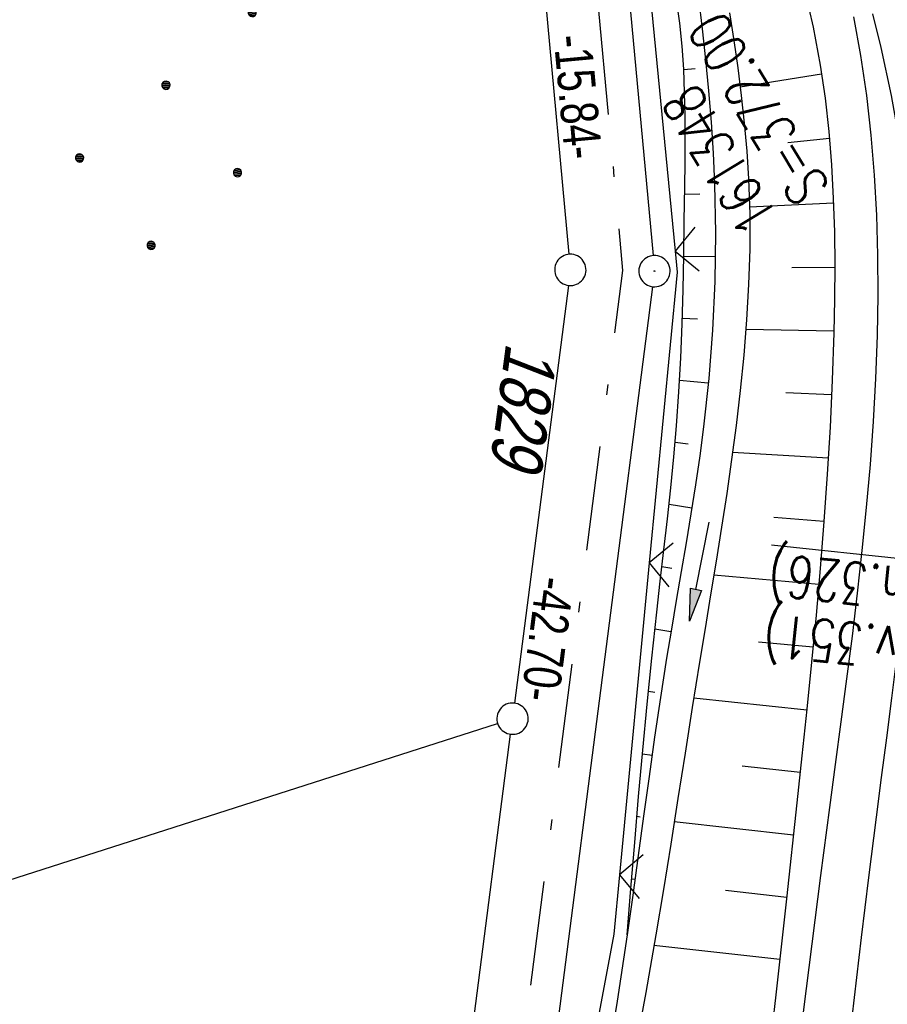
# Model space of a CAD drawing. Extents: x 510932 to 511602, y 463659 to 464636.
# Tile 22 of 81: x 511118 to 511160, y 464076 to 464123. Entities that reach past the tile are written whole.
import ezdxf

# ---------------------------------------------------------------- set-up
doc = ezdxf.new("R2010")
doc.units = 0
doc.header["$LTSCALE"] = 10
doc.header["$MEASUREMENT"] = 0
for name, pattern in [('AUSGEZOGEN', [0]), ('LT00', [0]), ('LT08', [0.42, 0.2, -0.1, 0.02, -0.1])]:
    doc.linetypes.add(name, pattern=pattern)
doc.layers.get('0').update_dxf_attribs({"linetype": 'LT00'})
for name, color, linetype in [('--EK_FBR', 1, 'LT00'), ('--EK_Schacht-Text', 5, 'LT00'), ('--EL_DFK_AB_L', 21, 'LT00'), ('--EL_DFK_AB_P', 7, 'LT00'), ('ABSTAND', 8, 'LT00'), ('DFK_AB_L', 21, 'LT00'), ('DFK_AB_P', 7, 'LT00'), ('DFK_FLUR_NR', 250, 'LT00'), ('DFK_GZPKT', 250, 'LT00'), ('DFK_KATASTER', 250, 'LT00'), ('DFK_NUTZUNG', 250, 'LT00'), ('GEMEINDEGRENZE', 3, 'LT08'), ('PFEIL', 140, 'AUSGEZOGEN'), ('V104_AFBR_BAB', 250, 'LT00'), ('V104_BOESCH', 250, 'LT00'), ('V104_BOSCHUNG', 250, 'LT00'), ('V104_GRABEN', 250, 'LT00'), ('V104_LD_MARK', 250, 'LT00'), ('V104_ZAUN', 40, 'LT00')]:
    doc.layers.add(name, color=color, linetype=linetype)
doc.styles.add('schachtbeschriftung', font='romans.shx', dxfattribs={"width": 0.75, "height": 2})
doc.styles.get("Standard").update_dxf_attribs({"font": 'ARIAL.TTF'})

# ---------------------------------------------------------------- blocks, each defined once
blk = doc.blocks.new('SYMB7010')
at = {"color": 0, "linetype": 'ByBlock'}
for points in [[(-0.031408, 0.499213), (-0.093728, 0.49134), (-0.15457, 0.475719), (-0.212975, 0.452595), (-0.268021, 0.422333), (-0.31884, 0.385411), (-0.36463, 0.342411), (-0.40467, 0.29401), (-0.438329, 0.240973), (-0.465074, 0.184136), (-0.484486, 0.124395), (-0.496256, 0.062692), (-0.5002, 0)], [(0.5002, 0), (0.496256, 0.062692), (0.484485, 0.124395), (0.465074, 0.184136), (0.438329, 0.240973), (0.40467, 0.29401), (0.36463, 0.342411), (0.31884, 0.385411), (0.268021, 0.422333), (0.212975, 0.452595), (0.15457, 0.475719), (0.093728, 0.49134), (0.031408, 0.499213), (-0.031408, 0.499213)], [(-0.5002, 0), (-0.496256, -0.062692), (-0.484486, -0.124395), (-0.465075, -0.184136), (-0.438329, -0.240973), (-0.404671, -0.29401), (-0.36463, -0.342411), (-0.31884, -0.385411), (-0.268021, -0.422333), (-0.212975, -0.452595), (-0.154571, -0.475719), (-0.093728, -0.49134), (-0.031408, -0.499213), (0.031408, -0.499213)], [(0.031408, -0.499213), (0.093728, -0.491341), (0.15457, -0.475719), (0.212975, -0.452595), (0.268021, -0.422333), (0.31884, -0.385411), (0.36463, -0.342411), (0.404671, -0.294011), (0.438329, -0.240974), (0.465075, -0.184136), (0.484486, -0.124395), (0.496256, -0.062692), (0.500201, 0)]]:
    blk.add_lwpolyline(points, dxfattribs=at)
blk = doc.blocks.new('SYMB0003')
at = {"color": 0, "linetype": 'ByBlock'}
for p, q in [((-0.015712, 0), (0.010166, 0.012015)), ((0, -0.021257), (-0.015712, 0)), ((0.010166, 0.012015), (0, -0.021257))]:
    blk.add_line(p, q, dxfattribs=at)
for points in [[(-0.031395, 0.499013), (-0.093691, 0.491144), (-0.154509, 0.475528), (-0.21289, 0.452414), (-0.267913, 0.422164), (-0.318712, 0.385257), (-0.364484, 0.342274), (-0.404509, 0.293893), (-0.438154, 0.240877), (-0.464888, 0.184062), (-0.484292, 0.124345), (-0.496058, 0.062667), (-0.5, 0)], [(0.5, 0), (0.496057, 0.062667), (0.484292, 0.124345), (0.464888, 0.184062), (0.438153, 0.240877), (0.404509, 0.293893), (0.364484, 0.342274), (0.318712, 0.385257), (0.267913, 0.422164), (0.21289, 0.452414), (0.154509, 0.475528), (0.093691, 0.491144), (0.031395, 0.499013), (-0.031395, 0.499013)], [(-0.5, 0), (-0.496058, -0.062667), (-0.484292, -0.124345), (-0.464888, -0.184062), (-0.438154, -0.240877), (-0.404509, -0.293893), (-0.364485, -0.342274), (-0.318712, -0.385257), (-0.267914, -0.422164), (-0.21289, -0.452414), (-0.154509, -0.475529), (-0.093691, -0.491144), (-0.031395, -0.499014), (0.031395, -0.499014)], [(0.031395, -0.499014), (0.093691, -0.491144), (0.154509, -0.475529), (0.21289, -0.452414), (0.267914, -0.422164), (0.318712, -0.385257), (0.364485, -0.342274), (0.404509, -0.293893), (0.438154, -0.240877), (0.464889, -0.184062), (0.484292, -0.124345), (0.496058, -0.062667), (0.5, 0)]]:
    blk.add_lwpolyline(points, dxfattribs=at)
blk = doc.blocks.new('Ackerland7')
at = {"layer": 'DFK_NUTZUNG', "color": 0, "linetype": 'ByBlock'}
for p, q in [((-4, 3.928), (-4, 3.67)), ((-3.95, 3.628), (-3.95, 3.97)), ((-3.9, 3.99), (-3.9, 3.607)), ((-3.85, 3.601), (-3.85, 3.997)), ((-3.8, 3.99), (-3.8, 3.607)), ((-3.75, 3.628), (-3.75, 3.97)), ((-3.7, 3.928), (-3.7, 3.67)), ((-3.65, 3.798), (-3.65, 3.8)), ((3.7, 3.929), (3.7, 3.671)), ((3.75, 3.629), (3.75, 3.971)), ((3.8, 3.992), (3.8, 3.608)), ((3.85, 3.602), (3.85, 3.998)), ((3.9, 3.992), (3.9, 3.608)), ((3.95, 3.629), (3.95, 3.971)), ((4, 3.929), (4, 3.671)), ((4.05, 3.799), (4.05, 3.801)), ((-7.85, 0.129), (-7.85, -0.129)), ((-7.8, -0.171), (-7.8, 0.171)), ((-7.75, 0.192), (-7.75, -0.192)), ((-7.7, -0.198), (-7.7, 0.198)), ((-7.65, 0.192), (-7.65, -0.192)), ((-7.6, -0.171), (-7.6, 0.171)), ((-7.55, 0.129), (-7.55, -0.129)), ((-7.5, -0.001), (-7.5, 0.001)), ((-0.15, 0.129), (-0.15, -0.129)), ((-0.1, -0.171), (-0.1, 0.171)), ((-0.05, 0.192), (-0.05, -0.192)), ((0, -0.198), (0, 0.198)), ((0.05, 0.192), (0.05, -0.192)), ((0.1, -0.171), (0.1, 0.171)), ((0.15, 0.129), (0.15, -0.129)), ((0.2, -0.001), (0.2, 0.001)), ((7.55, 0.129), (7.55, -0.129)), ((7.6, -0.171), (7.6, 0.171)), ((7.65, 0.192), (7.65, -0.192)), ((7.7, -0.198), (7.7, 0.198)), ((7.75, 0.192), (7.75, -0.192)), ((7.8, -0.171), (7.8, 0.171)), ((7.85, 0.129), (7.85, -0.129)), ((7.9, -0.001), (7.9, 0.001)), ((-4, -3.671), (-4, -3.929)), ((-3.95, -3.971), (-3.95, -3.629)), ((-3.9, -3.608), (-3.9, -3.992)), ((-3.85, -3.998), (-3.85, -3.602)), ((-3.8, -3.608), (-3.8, -3.992)), ((-3.75, -3.971), (-3.75, -3.629)), ((-3.7, -3.671), (-3.7, -3.929)), ((3.7, -3.671), (3.7, -3.929)), ((3.75, -3.971), (3.75, -3.629)), ((3.8, -3.608), (3.8, -3.992)), ((3.85, -3.998), (3.85, -3.602)), ((3.9, -3.608), (3.9, -3.992)), ((3.95, -3.971), (3.95, -3.629)), ((4, -3.671), (4, -3.929)), ((-3.65, -3.801), (-3.65, -3.799)), ((4.05, -3.801), (4.05, -3.799))]:
    blk.add_line(p, q, dxfattribs=at)
for points in [[(-3.65, 3.799), (-3.67, 3.886), (-3.725, 3.955), (-3.805, 3.994), (-3.894, 3.994), (-3.975, 3.955), (-4.03, 3.886), (-4.05, 3.799), (-4.03, 3.712), (-3.975, 3.642), (-3.894, 3.604), (-3.805, 3.604), (-3.725, 3.642), (-3.67, 3.712), (-3.65, 3.799)], [(4.05, 3.8), (4.03, 3.887), (3.975, 3.956), (3.894, 3.995), (3.805, 3.995), (3.725, 3.956), (3.67, 3.887), (3.65, 3.8), (3.67, 3.713), (3.725, 3.644), (3.805, 3.605), (3.894, 3.605), (3.975, 3.644), (4.03, 3.713), (4.05, 3.8)], [(-7.5, 0), (-7.52, 0.087), (-7.575, 0.156), (-7.655, 0.195), (-7.744, 0.195), (-7.825, 0.156), (-7.88, 0.087), (-7.9, 0)], [(0.2, 0), (0.18, 0.087), (0.125, 0.156), (0.045, 0.195), (-0.044, 0.195), (-0.125, 0.156), (-0.18, 0.087), (-0.2, 0)], [(-0.2, 0), (-0.18, -0.087), (-0.125, -0.156), (-0.044, -0.195), (0.045, -0.195), (0.125, -0.156), (0.18, -0.087), (0.2, 0)], [(7.9, 0), (7.88, 0.087), (7.825, 0.156), (7.744, 0.195), (7.655, 0.195), (7.575, 0.156), (7.52, 0.087), (7.5, 0)], [(7.5, 0), (7.52, -0.087), (7.575, -0.156), (7.655, -0.195), (7.744, -0.195), (7.825, -0.156), (7.88, -0.087), (7.9, 0)], [(-7.9, 0), (-7.88, -0.087), (-7.825, -0.156), (-7.744, -0.195), (-7.655, -0.195), (-7.575, -0.156), (-7.52, -0.087), (-7.5, 0)], [(-3.65, -3.8), (-3.67, -3.713), (-3.725, -3.644), (-3.805, -3.605), (-3.894, -3.605), (-3.975, -3.644), (-4.03, -3.713), (-4.05, -3.8), (-4.03, -3.887), (-3.975, -3.956), (-3.894, -3.995), (-3.805, -3.995), (-3.725, -3.956), (-3.67, -3.887), (-3.65, -3.8)], [(4.05, -3.8), (4.03, -3.713), (3.975, -3.644), (3.894, -3.605), (3.805, -3.605), (3.725, -3.644), (3.67, -3.713), (3.65, -3.8), (3.67, -3.887), (3.725, -3.956), (3.805, -3.995), (3.894, -3.995), (3.975, -3.956), (4.03, -3.887), (4.05, -3.8)]]:
    blk.add_lwpolyline(points, dxfattribs=at)
blk = doc.blocks.new('Pfreil3')
at = {"layer": 'PFEIL'}
blk.add_hatch(color=256, dxfattribs=at).paths.add_polyline_path([(-1.549, 0.273), (-1.549, -0.273), (0, 0)])
for p, q in [((-1.549, 0), (-4.831, 0)), ((-1.549, -0.273), (-1.549, 0.273)), ((-1.549, 0.273), (0, 0)), ((0, 0), (-1.549, -0.273))]:
    blk.add_line(p, q, dxfattribs=at)
blk = doc.blocks.new('SYMB0024')
at = {"color": 0, "linetype": 'ByBlock'}
for p, q in [((-0.5, 0.5), (0, 0)), ((0, 0), (0.5, 0.5))]:
    blk.add_line(p, q, dxfattribs=at)

msp = doc.modelspace()

# ---------------------------------------------------------------- linework, layer by layer
at = {"layer": '--EK_FBR'}
msp.add_lwpolyline([(511155.898, 464075.282), (511156.312, 464078.549), (511156.733, 464081.816), (511157.164, 464085.083), (511157.439, 464087.132), (511157.713, 464089.182), (511157.983, 464091.232), (511158.244, 464093.283), (511158.491, 464095.336), (511158.721, 464097.389), (511158.929, 464099.444), (511159.11, 464101.501), (511159.261, 464103.56), (511159.376, 464105.621), (511159.451, 464107.685), (511159.482, 464109.603), (511159.47, 464111.522), (511159.413, 464113.44), (511159.307, 464115.356), (511159.147, 464117.269), (511158.931, 464119.178), (511158.653, 464121.08), (511158.317, 464122.944)], dxfattribs=at)
at = {"layer": '--EL_DFK_AB_L'}
for p, q in [((511147.369, 464125.783), (511148.691, 464111.506)), ((511148.664, 464110.016), (511143.396, 464069.154))]:
    msp.add_line(p, q, dxfattribs=at)
at = {"layer": 'DFK_AB_L'}
for p, q in [((511147.369, 464125.783), (511148.691, 464111.506)), ((511148.664, 464110.016), (511143.396, 464069.154))]:
    msp.add_line(p, q, dxfattribs=at)
at = {"layer": 'DFK_KATASTER'}
for p, q in [((511143.439, 464124.863), (511144.661, 464111.566)), ((511144.634, 464110.076), (511142.056, 464090.073)), ((511117.35, 464081.45), (511141.246, 464089.101)), ((511139.446, 464069.804), (511141.864, 464088.586))]:
    msp.add_line(p, q, dxfattribs=at)
at = {"layer": 'GEMEINDEGRENZE', "ltscale": 2.5, "flags": 128}
msp.add_lwpolyline([(510955.418, 463956.46), (510984.643, 463964.401), (511022.61, 463976.051), (511115.765, 464006.067), (511125.119, 464006.189), (511127.972, 464006.232), (511141.821, 464068.669), (511147.251, 464110.787), (511145.826, 464126.184), (511140.364, 464140.309), (511125.905, 464157.166), (511130.198, 464162.429), (511147.669, 464187.979), (511163.304, 464175.908), (511220.322, 464139.483), (511221.496, 464133.768), (511224.292, 464132.831), (511228.083, 464132.209), (511231.987, 464131.836), (511235.827, 464131.654), (511239.611, 464132.102), (511243.389, 464132.873), (511247.049, 464134.051), (511250.592, 464135.658), (511254.009, 464137.449), (511257.11, 464139.688), (511260.042, 464142.214), (511262.731, 464144.97), (511265.043, 464148.031), (511267.093, 464151.319), (511268.83, 464154.726), (511269.658, 464157.276), (511264.514, 464158.57), (511276.943, 464224.277), (511277.673, 464232.3), (511293.146, 464312.658), (511294.667, 464320.83), (511298.569, 464352.138), (511300.855, 464378.237), (511302.403, 464397.081), (511302.932, 464407.141), (511302.953, 464407.635), (511306.996, 464455.436), (511309.133, 464480.689), (511312.442, 464550.532), (511314.022, 464582.963), (511327.222, 464590.538), (511358.906, 464589.094), (511362.89, 464579.068), (511451.194, 464578.849), (511502.173, 464571.933), (511508.943, 464570.82), (511599.854, 464555.961)], dxfattribs=at)
at = {"layer": 'V104_AFBR_BAB'}
msp.add_lwpolyline([(511155.898, 464075.282), (511156.312, 464078.549), (511156.733, 464081.816), (511157.164, 464085.083), (511157.439, 464087.132), (511157.713, 464089.182), (511157.983, 464091.232), (511158.244, 464093.283), (511158.491, 464095.336), (511158.721, 464097.389), (511158.929, 464099.444), (511159.11, 464101.501), (511159.261, 464103.56), (511159.376, 464105.621), (511159.451, 464107.685), (511159.482, 464109.603), (511159.47, 464111.522), (511159.413, 464113.44), (511159.307, 464115.356), (511159.147, 464117.269), (511158.931, 464119.178), (511158.653, 464121.08), (511158.317, 464122.944)], dxfattribs=at)
at = {"layer": 'V104_BOESCH'}
for points in [[(511155.948, 464124.246), (511156.364, 464122.44), (511156.704, 464120.62), (511156.936, 464119.037), (511157.115, 464117.445), (511157.245, 464115.847), (511157.332, 464114.244), (511157.382, 464112.637), (511157.399, 464111.028), (511157.388, 464109.417), (511157.355, 464107.808), (511157.279, 464105.545), (511157.173, 464103.286), (511157.038, 464101.031), (511156.88, 464098.778), (511156.7, 464096.528), (511156.502, 464094.28), (511156.289, 464092.033), (511156.064, 464089.788), (511155.83, 464087.544), (511155.59, 464085.3), (511155.089, 464080.7), (511154.575, 464076.1), (511154.047, 464071.501)], [(511147.45, 464078.986), (511147.631, 464081.194), (511147.814, 464083.402), (511148.003, 464085.61), (511148.2, 464087.817), (511148.408, 464090.024), (511148.63, 464092.23), (511148.868, 464094.436), (511149.038, 464095.922), (511149.212, 464097.408), (511149.382, 464098.894), (511149.544, 464100.38), (511149.692, 464101.864), (511149.82, 464103.349), (511149.932, 464104.978), (511150.019, 464106.608), (511150.083, 464108.24), (511150.129, 464109.876), (511150.163, 464111.517), (511150.189, 464113.164), (511150.211, 464114.82), (511150.225, 464115.941), (511150.233, 464117.064), (511150.229, 464118.187), (511150.206, 464119.307), (511150.16, 464120.424), (511150.083, 464121.535), (511149.969, 464122.637), (511149.812, 464123.729)]]:
    msp.add_lwpolyline(points, dxfattribs=at)
at = {"layer": 'V104_BOSCHUNG'}
for p, q in [((511150.704, 464120.444), (511150.161, 464120.393)), ((511156.771, 464120.199), (511152.869, 464119.572)), ((511151.502, 464117.491), (511150.233, 464117.405)), ((511157.146, 464117.107), (511155.157, 464116.909)), ((511150.929, 464114.451), (511150.206, 464114.429)), ((511157.341, 464114.017), (511153.318, 464113.818)), ((511151.675, 464111.445), (511150.162, 464111.465)), ((511157.399, 464110.938), (511155.35, 464110.92)), ((511150.83, 464108.457), (511150.091, 464108.499)), ((511157.357, 464107.884), (511153.142, 464107.962)), ((511151.34, 464105.398), (511149.964, 464105.527)), ((511157.249, 464104.839), (511155.057, 464104.928)), ((511150.374, 464102.476), (511149.754, 464102.557)), ((511157.087, 464101.807), (511152.501, 464102.073)), ((511150.551, 464099.412), (511149.459, 464099.583)), ((511156.88, 464098.775), (511154.476, 464098.955)), ((511149.586, 464096.526), (511149.118, 464096.605)), ((511156.634, 464095.755), (511151.605, 464096.196)), ((511149.55, 464093.492), (511148.777, 464093.617)), ((511156.358, 464092.748), (511153.739, 464092.999)), ((511148.772, 464090.58), (511148.467, 464090.628)), ((511156.059, 464089.741), (511150.642, 464090.304)), ((511148.643, 464087.568), (511148.183, 464087.633)), ((511155.745, 464086.748), (511152.96, 464087.048)), ((511148.076, 464084.62), (511147.919, 464084.641)), ((511155.423, 464083.754), (511149.709, 464084.392)), ((511147.825, 464081.628), (511147.668, 464081.648)), ((511155.097, 464080.772), (511152.164, 464081.099)), ((511154.766, 464077.79), (511148.734, 464078.464))]:
    msp.add_line(p, q, dxfattribs=at)
at = {"layer": 'V104_GRABEN'}
for points in [[(511150.876, 464123.844), (511151.048, 464122.359), (511151.208, 464120.874), (511151.351, 464119.388), (511151.473, 464117.9), (511151.57, 464116.412), (511151.639, 464114.921), (511151.682, 464112.595), (511151.649, 464110.267), (511151.541, 464107.94), (511151.361, 464105.617), (511151.111, 464103.302), (511150.928, 464101.911), (511150.726, 464100.524), (511150.507, 464099.138), (511150.278, 464097.755), (511150.042, 464096.373), (511149.805, 464094.991), (511149.569, 464093.608), (511149.341, 464092.225), (511149.046, 464090.338), (511148.768, 464088.448), (511148.501, 464086.556), (511148.241, 464084.663), (511147.982, 464082.77), (511147.721, 464080.878), (511147.45, 464078.986), (511146.968, 464075.806), (511146.45, 464072.632)], [(511152.354, 464123.134), (511152.558, 464121.812), (511152.748, 464120.489), (511152.919, 464119.165), (511153.066, 464117.84), (511153.185, 464116.512), (511153.27, 464115.183), (511153.325, 464113.496), (511153.324, 464111.806), (511153.272, 464110.115), (511153.176, 464108.424), (511153.039, 464106.734), (511152.869, 464105.046), (511152.67, 464103.363), (511152.455, 464101.737), (511152.221, 464100.115), (511151.974, 464098.496), (511151.716, 464096.879), (511151.452, 464095.264), (511151.186, 464093.649), (511150.921, 464092.034), (511150.571, 464089.858), (511150.227, 464087.68), (511149.884, 464085.502), (511149.538, 464083.324), (511149.186, 464081.147), (511148.822, 464078.972), (511148.34, 464076.221), (511147.836, 464073.473)]]:
    msp.add_lwpolyline(points, dxfattribs=at)
at = {"layer": 'V104_LD_MARK'}
msp.add_lwpolyline([(511159.216, 464123.077), (511159.611, 464121.474), (511160.106, 464119.166), (511160.517, 464116.844), (511160.846, 464114.512), (511161.094, 464112.172), (511161.26, 464109.828), (511161.345, 464107.482), (511161.356, 464105.572), (511161.319, 464103.663), (511161.238, 464101.755), (511161.119, 464099.847), (511160.967, 464097.94), (511160.786, 464096.034), (511160.582, 464094.128), (511160.359, 464092.223), (511160.123, 464090.319), (511159.879, 464088.415), (511159.631, 464086.512), (511159.384, 464084.609), (511159.021, 464081.73), (511158.67, 464078.852), (511158.328, 464075.975), (511157.993, 464073.099)], dxfattribs=at)
at = {"layer": 'V104_ZAUN'}
msp.add_line((511148.512, 464096.79), (511147.079, 464081.859), dxfattribs=at)
for points in [[(511148.286, 464126.649), (511148.298, 464126.618), (511149.75, 464111.722)], [(511149.75, 464111.722), (511149.848, 464110.719), (511148.512, 464096.79)], [(511147.079, 464081.859), (511146.807, 464079.014), (511144.573, 464067.079)]]:
    msp.add_lwpolyline(points, dxfattribs=at)

# ---------------------------------------------------------------- block references
at = {"layer": '--EL_DFK_AB_P', "xscale": 1.500000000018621, "yscale": 1.5, "zscale": 1.5, "rotation": 264.7377099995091}
msp.add_blockref('SYMB0003', (511148.76, 464110.76), dxfattribs=at)
at = {"layer": 'DFK_AB_P', "xscale": 1.500000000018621, "yscale": 1.5, "zscale": 1.5, "rotation": 264.7377099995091}
msp.add_blockref('SYMB0003', (511148.76, 464110.76), dxfattribs=at)
at = {"layer": 'DFK_GZPKT', "xscale": 1.500000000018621, "yscale": 1.5, "zscale": 1.5, "rotation": 264.7377099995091}
for p in [(511144.73, 464110.82), (511141.96, 464089.33)]:
    msp.add_blockref('SYMB7010', p, dxfattribs=at)
at = {"layer": 'DFK_NUTZUNG', "rotation": 264.7376999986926}
msp.add_blockref('Ackerland7', (511125.347, 464119.662), dxfattribs=at)
at = {"layer": 'PFEIL', "rotation": 258.7382346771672}
msp.add_blockref('Pfreil3', (511150.446, 464094.003), dxfattribs=at)
at = {"layer": 'V104_ZAUN', "yscale": 2.099999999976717, "zscale": 2.1}
for p, xscale, rotation in [((511149.75, 464111.722), 2.099999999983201, 275.5697800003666), ((511148.512, 464096.79), 2.100000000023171, 264.5201899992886), ((511147.079, 464081.859), 2.100000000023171, 264.5201899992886)]:
    msp.add_blockref('SYMB0024', p, dxfattribs=dict(at, xscale=xscale, rotation=rotation))

# ---------------------------------------------------------------- texts
at = {"layer": '--EK_Schacht-Text', "style": 'schachtbeschriftung', "width": 0.75}
for s, rotation, p in [('S=372.00', -238.5675, (511157.211, 464114.784)), ('161348', -238.5675, (511154.754, 464113.282)), ('%%UA=373.13(n.326)', -185.9787, (511171.656, 464095.424)), ('Z=373.09(v.351)', -185.9787, (511171.356, 464092.56))]:
    msp.add_text(s, height=2, rotation=rotation, dxfattribs=at).set_placement(p)
at = {"layer": 'ABSTAND', "width": 0.75}
for s, rotation, p in [(' -15.84-', -84.7116, (511143.875, 464122.53)), (' -42.70-', -97.347, (511143.197, 464096.726))]:
    msp.add_text(s, height=1.8, rotation=rotation, dxfattribs=at).set_placement(p)
at = {"layer": 'DFK_FLUR_NR', "oblique": 13.754, "width": 0.75}
msp.add_text('1829', height=2.5, rotation=262.4955, dxfattribs=at).set_placement((511141.658, 464107.38))

doc.saveas('drawing.dxf')
